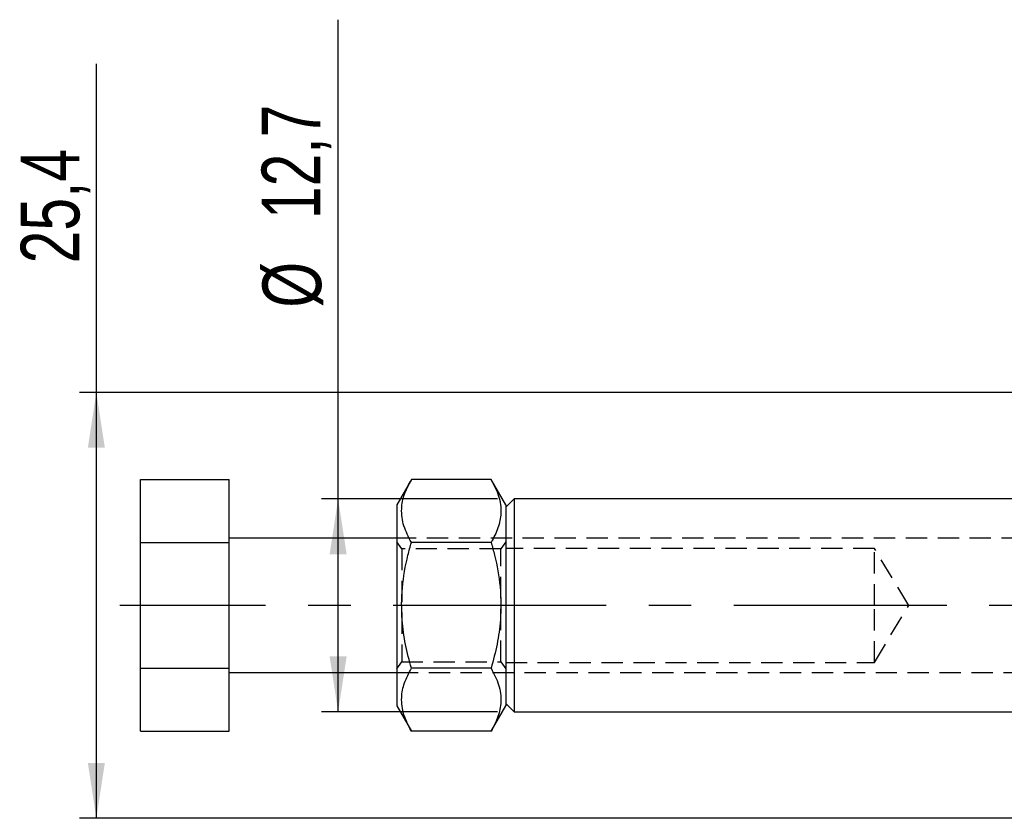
# Model space of a CAD drawing. Extents: x 11 to 368, y 17 to 293.
# Tile 10 of 24: x 41 to 100, y 111 to 158. Entities that reach past the tile are written whole.
import ezdxf

# ---------------------------------------------------------------- set-up
doc = ezdxf.new("R2010")
doc.units = 0
doc.linetypes.add('CENTERX2', pattern=[20.32, 12.7, -2.54, 2.54, -2.54])
doc.linetypes.add('HIDDEN', pattern=[1.905, 1.27, -0.635])
doc.layers.get('0').update_dxf_attribs({"linetype": 'CONTINUOUS'})
doc.styles.add('SLDTEXTSTYLE0', font='TXT', dxfattribs={"width": 0.75})
doc.dimstyles.new('SLDDIMSTYLE1', dxfattribs={"dimtxt": 3.5, "dimasz": 3.302, "dimexe": 0, "dimexo": 0.0625, "dimgap": 0.875, "dimtad": 1, "dimdec": 3, "dimrnd": 1e-09, "dimzin": 12, "dimtxsty": 'SLDTEXTSTYLE0', "dimsah": 1, "dimcen": 0.09, "dimazin": 3, "dimtfac": 1, "dimtdec": 3, "dimtofl": 0, "dimtmove": 0, "dimatfit": 3, "dimtolj": 1, "dimtzin": 12})

# ---------------------------------------------------------------- blocks, each defined once
blk = doc.blocks.new('_D_1')
at = {"color": 179, "linetype": 'CONTINUOUS'}
for p, q in [((59.764, 129.886), (59.764, 158.467)), ((69.264, 129.886), (58.764, 129.886)), ((59.764, 117.186), (59.764, 129.886)), ((69.264, 117.186), (58.764, 117.186))]:
    blk.add_line(p, q, dxfattribs=at)
for points in [[(59.764, 129.886), (59.256, 126.584), (60.272, 126.584)], [(59.764, 117.186), (60.272, 120.488), (59.256, 120.488)]]:
    blk.add_solid(points, dxfattribs=at)
at = {"color": 179, "linetype": 'CONTINUOUS', "char_height": 3.5, "attachment_point": 1, "rotation": 90, "style": 'SLDTEXTSTYLE0'}
for s, insert in [('12,7', (55.199, 146.571, 0.4)), ('%%c', (55.252, 141.293, 0.4))]:
    blk.add_mtext(s, dxfattribs=dict(at, insert=insert))
blk = doc.blocks.new('_D_2')
at = {"color": 179, "linetype": 'CONTINUOUS'}
for p, q in [((45.338, 136.236), (45.338, 155.827)), ((130.941, 136.236), (44.338, 136.236)), ((45.338, 110.836), (45.338, 136.236)), ((130.941, 110.836), (44.338, 110.836))]:
    blk.add_line(p, q, dxfattribs=at)
for points in [[(45.338, 136.236), (44.83, 132.934), (45.846, 132.934)], [(45.338, 110.836), (45.846, 114.138), (44.83, 114.138)]]:
    blk.add_solid(points, dxfattribs=at)
at = {"color": 179, "linetype": 'CONTINUOUS', "insert": (40.826, 143.932, 0.4), "char_height": 3.5, "attachment_point": 1, "rotation": 90, "style": 'SLDTEXTSTYLE0'}
blk.add_mtext('25,4', dxfattribs=at)

msp = doc.modelspace()

# ---------------------------------------------------------------- linework, layer by layer
at = {"color": 7, "linetype": 'CONTINUOUS'}
for p, q in [((47.964, 131.0417), (53.264, 131.0417)), ((47.964, 127.2889), (47.964, 131.0417)), ((53.264, 127.2889), (53.264, 131.0417)), ((64.1333, 131.0417), (63.264, 129.5361)), ((68.8948, 131.0417), (64.1333, 131.0417)), ((69.764, 129.5361), (68.8948, 131.0417)), ((70.264, 129.8861), (69.764, 129.3861)), ((112.9411, 129.8861), (70.264, 129.8861)), ((70.264, 129.8861), (70.264, 117.1861)), ((63.264, 129.5361), (63.264, 117.5361)), ((69.764, 129.5361), (69.764, 117.5361)), ((63.264, 127.5361), (53.264, 127.5361)), ((47.964, 127.2889), (53.264, 127.2889)), ((47.964, 119.7833), (47.964, 127.2889)), ((53.264, 119.7833), (53.264, 127.2889)), ((68.8948, 127.2889), (64.1333, 127.2889)), ((47.964, 119.7833), (53.264, 119.7833)), ((47.964, 116.0306), (47.964, 119.7833)), ((53.264, 116.0306), (53.264, 119.7833)), ((53.264, 119.5361), (63.264, 119.5361)), ((68.8948, 119.7833), (64.1333, 119.7833)), ((63.264, 117.5361), (64.1333, 116.0306)), ((68.8948, 116.0306), (69.764, 117.5361)), ((69.764, 117.6861), (70.264, 117.1861)), ((70.264, 117.1861), (112.9411, 117.1861)), ((47.964, 116.0306), (53.264, 116.0306)), ((68.8948, 116.0306), (64.1333, 116.0306))]:
    msp.add_line(p, q, dxfattribs=at)
at = {"color": 7, "linetype": 'HIDDEN'}
for p, q in [((117.764, 127.5361), (63.264, 127.5361)), ((63.555, 126.9111), (63.264, 127.3267)), ((63.555, 126.9111), (63.555, 120.1611)), ((69.473, 126.9111), (63.555, 126.9111)), ((69.764, 127.3267), (69.473, 126.9111)), ((69.473, 120.1611), (69.473, 126.9111)), ((91.764, 126.9361), (69.764, 126.9361)), ((91.764, 123.5361), (91.764, 126.9361)), ((93.8069, 123.5361), (91.764, 126.9361)), ((91.764, 120.1361), (91.764, 123.5361)), ((91.764, 120.1361), (93.8069, 123.5361)), ((63.264, 119.7455), (63.555, 120.1611)), ((63.555, 120.1611), (69.473, 120.1611)), ((69.473, 120.1611), (69.764, 119.7455)), ((69.764, 120.1361), (91.764, 120.1361)), ((63.264, 119.5361), (117.764, 119.5361))]:
    msp.add_line(p, q, dxfattribs=at)
at = {"color": 179, "linetype": 'CENTERX2'}
msp.add_line((136.7162, 123.5361), (46.7375, 123.5361), dxfattribs=at)
at = {"color": 7, "linetype": 'CONTINUOUS'}
for points, knots in [([(64.1333, 127.2889), (63.9656, 127.6146), (63.6266, 128.2731), (63.5025, 129.2487), (63.6846, 130.1814), (63.9828, 130.7532), (64.1333, 131.0417)], [0, 0, 0, 0, 0.2646023, 0.5349422, 0.7653403, 1, 1, 1, 1]), ([(68.8948, 131.0417), (69.0625, 130.716), (69.4015, 130.0575), (69.5255, 129.0818), (69.3435, 128.1492), (69.0453, 127.5774), (68.8948, 127.2889)], [0, 0, 0, 0, 0.2646023, 0.5349422, 0.7653403, 1, 1, 1, 1]), ([(64.1333, 119.7833), (64.0081, 120.2548), (63.7566, 121.2024), (63.5349, 122.8112), (63.5493, 124.6081), (63.8197, 126.1501), (64.0637, 127.0361), (64.1333, 127.2889)], [0, 0, 0, 0, 0.1920505, 0.3859564, 0.6379334, 0.8967192, 1, 1, 1, 1]), ([(68.8948, 127.2889), (68.9644, 127.0361), (69.204, 126.1658), (69.4769, 124.6247), (69.4954, 122.8326), (69.2724, 121.2075), (69.0212, 120.2599), (68.8948, 119.7833)], [0, 0, 0, 0, 0.1032812, 0.3556324, 0.6140411, 0.8059155, 1, 1, 1, 1]), ([(64.1333, 116.0306), (63.9656, 116.3563), (63.6266, 117.0148), (63.5025, 117.9904), (63.6846, 118.923), (63.9828, 119.4948), (64.1333, 119.7833)], [0, 0, 0, 0, 0.2646023, 0.5349422, 0.7653403, 1, 1, 1, 1]), ([(68.8948, 119.7833), (69.0625, 119.4576), (69.4015, 118.7991), (69.5255, 117.8235), (69.3435, 116.8908), (69.0453, 116.3191), (68.8948, 116.0306)], [0, 0, 0, 0, 0.2646023, 0.5349422, 0.7653403, 1, 1, 1, 1])]:
    msp.add_open_spline(points, degree=3, knots=knots, dxfattribs=at)

# ---------------------------------------------------------------- dimensions: what is measured, and where the dimension line sits
at = {"color": 179, "linetype": 'CONTINUOUS'}
dim = msp.add_linear_dim(base=(59.764, 129.8861), p1=(70.264, 117.1861), p2=(70.264, 129.8861), angle=90, text='%%c<>', dimstyle='SLDDIMSTYLE1', dxfattribs=at)
dim.commit()
dim.dimension.update_dxf_attribs({"geometry": '_D_1', "text_midpoint": (59.764, 149.8798), "dimtype": 160})
dim = msp.add_linear_dim(base=(45.3381, 136.2361), p1=(131.9412, 110.8361), p2=(131.9412, 136.2361), angle=90, dimstyle='SLDDIMSTYLE1', dxfattribs=at)
dim.commit()
dim.dimension.update_dxf_attribs({"geometry": '_D_2', "text_midpoint": (45.3381, 149.8798), "dimtype": 160})

doc.saveas('drawing.dxf')
